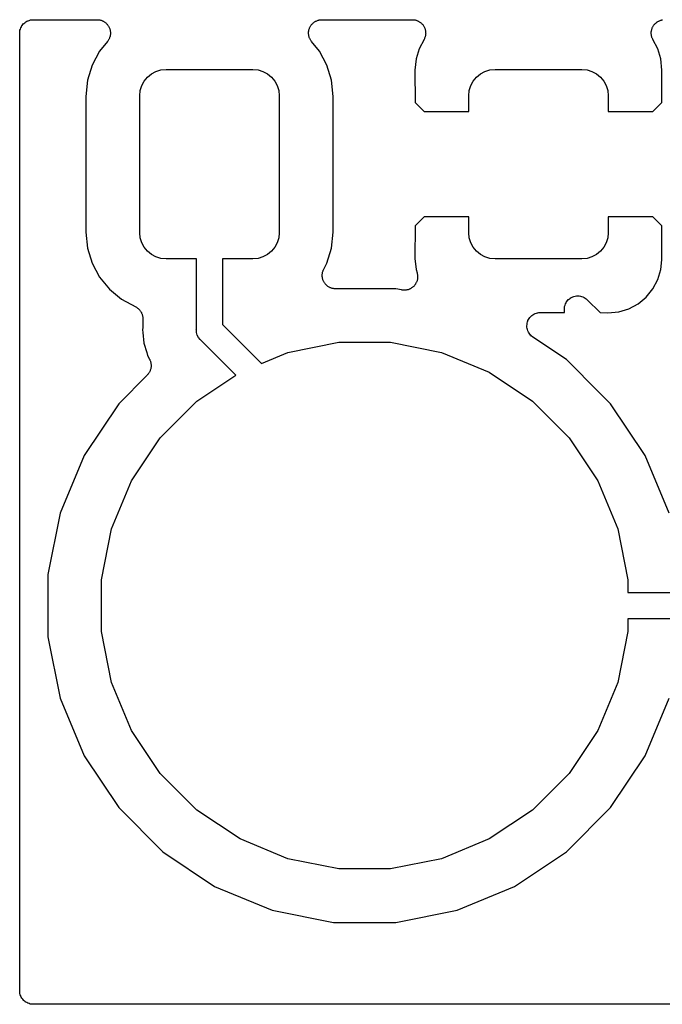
# Model space of a CAD drawing. Extents: x 4.991 to 5.819, y -3.299 to -2.931.
# Tile 1 of 3: x 4.991 to 5.231, y -3.299 to -2.931. Entities that reach past the tile are written whole.
import ezdxf

# ---------------------------------------------------------------- set-up
doc = ezdxf.new("R2010")
doc.units = 0
doc.header["$MEASUREMENT"] = 0
doc.layers.add('BLACK', color=7, linetype='CONTINUOUS')

msp = doc.modelspace()

# ---------------------------------------------------------------- linework, layer by layer
at = {"layer": 'BLACK', "linetype": 'CONTINUOUS'}
for p, q in [((4.99161, -2.9336), (4.99184, -2.93319)), ((4.99184, -2.93319), (4.99185, -2.93317)), ((4.99185, -2.93317), (4.99186, -2.93316)), ((4.99186, -2.93316), (4.99216, -2.9328)), ((4.99216, -2.9328), (4.99246, -2.93244)), ((4.99246, -2.93244), (4.99247, -2.93243)), ((4.99247, -2.93243), (4.99249, -2.93241)), ((4.99249, -2.93241), (4.99285, -2.93212)), ((4.99285, -2.93212), (4.99322, -2.93182)), ((4.99322, -2.93182), (4.99323, -2.93181)), ((4.99323, -2.93181), (4.99325, -2.9318)), ((4.99325, -2.9318), (4.99366, -2.93158)), ((4.99366, -2.93158), (4.99408, -2.93136)), ((4.99408, -2.93136), (4.9941, -2.93136)), ((4.9941, -2.93136), (4.99411, -2.93135)), ((4.99411, -2.93135), (4.99456, -2.93122)), ((4.99456, -2.93122), (4.99501, -2.93108)), ((4.99501, -2.93108), (4.99503, -2.93108)), ((4.99503, -2.93108), (4.99505, -2.93107)), ((4.99505, -2.93107), (4.99552, -2.93103)), ((4.99552, -2.93103), (4.99598, -2.93098)), ((4.99598, -2.93098), (5.01994, -2.93098)), ((5.01994, -2.93098), (5.02001, -2.93098)), ((5.02001, -2.93098), (5.02024, -2.93101)), ((5.02024, -2.93101), (5.02048, -2.93101)), ((5.02048, -2.93101), (5.02073, -2.93107)), ((5.02073, -2.93107), (5.02098, -2.93109)), ((5.02098, -2.93109), (5.0212, -2.93116)), ((5.0212, -2.93116), (5.02143, -2.93121)), ((5.02143, -2.93121), (5.02167, -2.93131)), ((5.02167, -2.93131), (5.02191, -2.93139)), ((5.02191, -2.93139), (5.02212, -2.9315)), ((5.02212, -2.9315), (5.02233, -2.93159)), ((5.02233, -2.93159), (5.02254, -2.93174)), ((5.02254, -2.93174), (5.02277, -2.93186)), ((5.02277, -2.93186), (5.02295, -2.93201)), ((5.02295, -2.93201), (5.02314, -2.93214)), ((5.02314, -2.93214), (5.02332, -2.93232)), ((5.02332, -2.93232), (5.02351, -2.93249)), ((5.02351, -2.93249), (5.02366, -2.93267)), ((5.02366, -2.93267), (5.02382, -2.93284)), ((5.02382, -2.93284), (5.02396, -2.93305)), ((5.02396, -2.93305), (5.02412, -2.93325)), ((5.02412, -2.93325), (5.02423, -2.93345)), ((5.09974, -2.93339), (5.09985, -2.93319)), ((5.09985, -2.93319), (5.10001, -2.93299)), ((5.10001, -2.93299), (5.10016, -2.93278)), ((5.10016, -2.93278), (5.10032, -2.93262)), ((5.10032, -2.93262), (5.10047, -2.93244)), ((5.10047, -2.93244), (5.10067, -2.93228)), ((5.10067, -2.93228), (5.10085, -2.9321)), ((5.10085, -2.9321), (5.10105, -2.93197)), ((5.10105, -2.93197), (5.10123, -2.93182)), ((5.10123, -2.93182), (5.10145, -2.9317)), ((5.10145, -2.9317), (5.10167, -2.93156)), ((5.10167, -2.93156), (5.10188, -2.93147)), ((5.10188, -2.93147), (5.10209, -2.93136)), ((5.10209, -2.93136), (5.10233, -2.93129)), ((5.10233, -2.93129), (5.10257, -2.93119)), ((5.10257, -2.93119), (5.1028, -2.93115)), ((5.1028, -2.93115), (5.10303, -2.93108)), ((5.10303, -2.93108), (5.10328, -2.93105)), ((5.10328, -2.93105), (5.10353, -2.93101)), ((5.10353, -2.93101), (5.10376, -2.93101)), ((5.10376, -2.93101), (5.104, -2.93098)), ((5.104, -2.93098), (5.13783, -2.93098)), ((5.13783, -2.93098), (5.1379, -2.93098)), ((5.1379, -2.93098), (5.13813, -2.93101)), ((5.13813, -2.93101), (5.13836, -2.93101)), ((5.13836, -2.93101), (5.13861, -2.93106)), ((5.13861, -2.93106), (5.13887, -2.93109)), ((5.13887, -2.93109), (5.13909, -2.93116)), ((5.13909, -2.93116), (5.13932, -2.93121)), ((5.13932, -2.93121), (5.13956, -2.93131)), ((5.13956, -2.93131), (5.1398, -2.93139)), ((5.1398, -2.93139), (5.14, -2.9315)), ((5.14, -2.9315), (5.14022, -2.93159)), ((5.14022, -2.93159), (5.14043, -2.93174)), ((5.14043, -2.93174), (5.14066, -2.93186)), ((5.14066, -2.93186), (5.14083, -2.93201)), ((5.14083, -2.93201), (5.14103, -2.93214)), ((5.14103, -2.93214), (5.14121, -2.93232)), ((5.14121, -2.93232), (5.1414, -2.93249)), ((5.1414, -2.93249), (5.14155, -2.93267)), ((5.14155, -2.93267), (5.14171, -2.93283)), ((5.14171, -2.93283), (5.14185, -2.93305)), ((5.14185, -2.93305), (5.14201, -2.93325)), ((5.14201, -2.93325), (5.14212, -2.93345)), ((5.22791, -2.93339), (5.22802, -2.93319)), ((5.22802, -2.93319), (5.22819, -2.93299)), ((5.22819, -2.93299), (5.22833, -2.93278)), ((5.22833, -2.93278), (5.2285, -2.93262)), ((5.2285, -2.93262), (5.22865, -2.93244)), ((5.22865, -2.93244), (5.22885, -2.93227)), ((5.22885, -2.93227), (5.22903, -2.93209)), ((5.22903, -2.93209), (5.22922, -2.93197)), ((5.22922, -2.93197), (5.2294, -2.93182)), ((5.2294, -2.93182), (5.22963, -2.9317)), ((5.22963, -2.9317), (5.22984, -2.93156)), ((5.22984, -2.93156), (5.23006, -2.93147)), ((5.23006, -2.93147), (5.23026, -2.93136)), ((5.23026, -2.93136), (5.23051, -2.93129)), ((5.23051, -2.93129), (5.23075, -2.93119)), ((5.23075, -2.93119), (5.23098, -2.93115)), ((5.23098, -2.93115), (5.2312, -2.93108)), ((5.2312, -2.93108), (5.23145, -2.93105)), ((4.99098, -2.93591), (4.99104, -2.93545)), ((4.99098, -2.93595), (4.99098, -2.93591)), ((4.99098, -2.93598), (4.99098, -2.93595)), ((4.99098, -2.93595), (4.99098, -2.93595)), ((4.99098, -2.93595), (4.99098, -2.93595)), ((4.99098, -3.29402), (4.99098, -2.93598)), ((4.99104, -2.93545), (4.99109, -2.93498)), ((4.99109, -2.93494), (4.99124, -2.9345)), ((4.99109, -2.93496), (4.99109, -2.93494)), ((4.99109, -2.93498), (4.99109, -2.93496)), ((4.99124, -2.9345), (4.99137, -2.93405)), ((4.99137, -2.93405), (4.99138, -2.93403)), ((4.99138, -2.93403), (4.99139, -2.93401)), ((4.99139, -2.93401), (4.99161, -2.9336)), ((5.02423, -2.93345), (5.02436, -2.93365)), ((5.02436, -2.93365), (5.02446, -2.93389)), ((5.02446, -2.93389), (5.02458, -2.93411)), ((5.02458, -2.93411), (5.02464, -2.93434)), ((5.02464, -2.93434), (5.02473, -2.93455)), ((5.02473, -2.93455), (5.02478, -2.9348)), ((5.02478, -2.9348), (5.02485, -2.93505)), ((5.02486, -2.93674), (5.02484, -2.93699)), ((5.02485, -2.93505), (5.02487, -2.93528)), ((5.02492, -2.93649), (5.02486, -2.93674)), ((5.02487, -2.93528), (5.02492, -2.93551)), ((5.02492, -2.93551), (5.02492, -2.93577)), ((5.02492, -2.93577), (5.02494, -2.93602)), ((5.02494, -2.93602), (5.02492, -2.93625)), ((5.02492, -2.93625), (5.02492, -2.93649)), ((5.099, -2.93595), (5.09902, -2.9357)), ((5.09902, -2.93618), (5.099, -2.93595)), ((5.09902, -2.9357), (5.09903, -2.93544)), ((5.09902, -2.93642), (5.09902, -2.93618)), ((5.09906, -2.93667), (5.09902, -2.93642)), ((5.09903, -2.93544), (5.09907, -2.93521)), ((5.09909, -2.93692), (5.09906, -2.93667)), ((5.09907, -2.93521), (5.0991, -2.93498)), ((5.09915, -2.93715), (5.09909, -2.93692)), ((5.0991, -2.93498), (5.09917, -2.93474)), ((5.09917, -2.93474), (5.09923, -2.93449)), ((5.09923, -2.93449), (5.09932, -2.93427)), ((5.09932, -2.93427), (5.09939, -2.93405)), ((5.09939, -2.93405), (5.09951, -2.93382)), ((5.09951, -2.93382), (5.09961, -2.93359)), ((5.09961, -2.93359), (5.09974, -2.93339)), ((5.14212, -2.93345), (5.14225, -2.93365)), ((5.14225, -2.93365), (5.14235, -2.93388)), ((5.14235, -2.93388), (5.14247, -2.93411)), ((5.14247, -2.93411), (5.14253, -2.93433)), ((5.14253, -2.93433), (5.14262, -2.93455)), ((5.14262, -2.93455), (5.14267, -2.9348)), ((5.14267, -2.9348), (5.14274, -2.93505)), ((5.14275, -2.93673), (5.14273, -2.93699)), ((5.14274, -2.93505), (5.14276, -2.93528)), ((5.14281, -2.93648), (5.14275, -2.93673)), ((5.14276, -2.93528), (5.14281, -2.93551)), ((5.14281, -2.93551), (5.14281, -2.93576)), ((5.14281, -2.93576), (5.14283, -2.93602)), ((5.14283, -2.93602), (5.14281, -2.93625)), ((5.14281, -2.93625), (5.14281, -2.93648)), ((5.22717, -2.93595), (5.2272, -2.93569)), ((5.22719, -2.93618), (5.22717, -2.93595)), ((5.22719, -2.93641), (5.22719, -2.93618)), ((5.22724, -2.93667), (5.22719, -2.93641)), ((5.2272, -2.93544), (5.22725, -2.93521)), ((5.2272, -2.93569), (5.2272, -2.93544)), ((5.22726, -2.93692), (5.22724, -2.93667)), ((5.22725, -2.93521), (5.22727, -2.93498)), ((5.22732, -2.93714), (5.22726, -2.93692)), ((5.22727, -2.93498), (5.22735, -2.93473)), ((5.22735, -2.93473), (5.2274, -2.93448)), ((5.2274, -2.93448), (5.22749, -2.93427)), ((5.22749, -2.93427), (5.22756, -2.93405)), ((5.22756, -2.93405), (5.22768, -2.93382)), ((5.22768, -2.93382), (5.22778, -2.93359)), ((5.22778, -2.93359), (5.22791, -2.93339)), ((5.02381, -2.93916), (5.02083, -2.94278)), ((5.02394, -2.93896), (5.02381, -2.93916)), ((5.02409, -2.93878), (5.02394, -2.93896)), ((5.02421, -2.93856), (5.02409, -2.93878)), ((5.02435, -2.93835), (5.02421, -2.93856)), ((5.02444, -2.93813), (5.02435, -2.93835)), ((5.02455, -2.93792), (5.02444, -2.93813)), ((5.02463, -2.93768), (5.02455, -2.93792)), ((5.02472, -2.93744), (5.02463, -2.93768)), ((5.02477, -2.93721), (5.02472, -2.93744)), ((5.02484, -2.93699), (5.02477, -2.93721)), ((5.09919, -2.93738), (5.09915, -2.93715)), ((5.09929, -2.93761), (5.09919, -2.93738)), ((5.09936, -2.93786), (5.09929, -2.93761)), ((5.09947, -2.93807), (5.09936, -2.93786)), ((5.09956, -2.93828), (5.09947, -2.93807)), ((5.09969, -2.9385), (5.09956, -2.93828)), ((5.09981, -2.93872), (5.09969, -2.9385)), ((5.09996, -2.9389), (5.09981, -2.93872)), ((5.10009, -2.9391), (5.09996, -2.9389)), ((5.10013, -2.93916), (5.10009, -2.9391)), ((5.1031, -2.94278), (5.10013, -2.93916)), ((5.14224, -2.93834), (5.14035, -2.94188)), ((5.14233, -2.93813), (5.14224, -2.93834)), ((5.14244, -2.93792), (5.14233, -2.93813)), ((5.14252, -2.93768), (5.14244, -2.93792)), ((5.14261, -2.93744), (5.14252, -2.93768)), ((5.14266, -2.93721), (5.14261, -2.93744)), ((5.14273, -2.93699), (5.14266, -2.93721)), ((5.22737, -2.93737), (5.22732, -2.93714)), ((5.22746, -2.93761), (5.22737, -2.93737)), ((5.22753, -2.93786), (5.22746, -2.93761)), ((5.22764, -2.93806), (5.22753, -2.93786)), ((5.22773, -2.93828), (5.22764, -2.93806)), ((5.22776, -2.93834), (5.22773, -2.93828)), ((5.22965, -2.94188), (5.22776, -2.93834)), ((5.02083, -2.94278), (5.01807, -2.94795)), ((5.10587, -2.94795), (5.1031, -2.94278)), ((5.14035, -2.94188), (5.13921, -2.94565)), ((5.23079, -2.94565), (5.22965, -2.94188)), ((5.01807, -2.94795), (5.01636, -2.95357)), ((5.10757, -2.95357), (5.10587, -2.94795)), ((5.13921, -2.94565), (5.1388, -2.94979)), ((5.2312, -2.94979), (5.23079, -2.94565)), ((5.03877, -2.95245), (5.04026, -2.95123)), ((5.04026, -2.95123), (5.04196, -2.95032)), ((5.04196, -2.95032), (5.04381, -2.94976)), ((5.04381, -2.94976), (5.04573, -2.94957)), ((5.04573, -2.94957), (5.07821, -2.94957)), ((5.07821, -2.94957), (5.08013, -2.94976)), ((5.08013, -2.94976), (5.08198, -2.95032)), ((5.08198, -2.95032), (5.08368, -2.95123)), ((5.08368, -2.95123), (5.08517, -2.95245)), ((5.1388, -2.94979), (5.1389, -2.96198)), ((5.1618, -2.95245), (5.16329, -2.95123)), ((5.16329, -2.95123), (5.16499, -2.95032)), ((5.16499, -2.95032), (5.16684, -2.94976)), ((5.16684, -2.94976), (5.16876, -2.94957)), ((5.16876, -2.94957), (5.20124, -2.94957)), ((5.20124, -2.94957), (5.20316, -2.94976)), ((5.20316, -2.94976), (5.20501, -2.95032)), ((5.20501, -2.95032), (5.20671, -2.95123)), ((5.20671, -2.95123), (5.2082, -2.95245)), ((5.2311, -2.96198), (5.2312, -2.94979)), ((5.01636, -2.95357), (5.01576, -2.95965)), ((5.03664, -2.95564), (5.03754, -2.95394)), ((5.03754, -2.95394), (5.03877, -2.95245)), ((5.08517, -2.95245), (5.08639, -2.95394)), ((5.08639, -2.95394), (5.0873, -2.95564)), ((5.10817, -2.95965), (5.10757, -2.95357)), ((5.15967, -2.95564), (5.16058, -2.95394)), ((5.16058, -2.95394), (5.1618, -2.95245)), ((5.2082, -2.95245), (5.20942, -2.95394)), ((5.20942, -2.95394), (5.21033, -2.95564)), ((5.03589, -2.95941), (5.03607, -2.95749)), ((5.03607, -2.95749), (5.03664, -2.95564)), ((5.0873, -2.95564), (5.08786, -2.95749)), ((5.08786, -2.95749), (5.08805, -2.95941)), ((5.15892, -2.95941), (5.15911, -2.95749)), ((5.15911, -2.95749), (5.15967, -2.95564)), ((5.21033, -2.95564), (5.21089, -2.95749)), ((5.21089, -2.95749), (5.21108, -2.95941)), ((5.01576, -2.95965), (5.01576, -3.01035)), ((5.03589, -3.01059), (5.03589, -2.95941)), ((5.08805, -2.95941), (5.08805, -3.01059)), ((5.10817, -3.01035), (5.10817, -2.95965)), ((5.1389, -2.96198), (5.14224, -2.96531)), ((5.15892, -2.96531), (5.15892, -2.95941)), ((5.21108, -2.95941), (5.21108, -2.96531)), ((5.22776, -2.96531), (5.2311, -2.96198)), ((5.14224, -2.96531), (5.15892, -2.96531)), ((5.21108, -2.96531), (5.22776, -2.96531)), ((5.14224, -3.00469), (5.1389, -3.00802)), ((5.15892, -3.00469), (5.14224, -3.00469)), ((5.15892, -3.01059), (5.15892, -3.00469)), ((5.22776, -3.00469), (5.21108, -3.00469)), ((5.21108, -3.00469), (5.21108, -3.01059)), ((5.2311, -3.00802), (5.22776, -3.00469)), ((5.01576, -3.01035), (5.01636, -3.01643)), ((5.10757, -3.01643), (5.10817, -3.01035)), ((5.1389, -3.00802), (5.1388, -3.02021)), ((5.2312, -3.02021), (5.2311, -3.00802)), ((5.03607, -3.01251), (5.03589, -3.01059)), ((5.03664, -3.01436), (5.03607, -3.01251)), ((5.08786, -3.01251), (5.0873, -3.01436)), ((5.08805, -3.01059), (5.08786, -3.01251)), ((5.15911, -3.01251), (5.15892, -3.01059)), ((5.15967, -3.01436), (5.15911, -3.01251)), ((5.21089, -3.01251), (5.21033, -3.01436)), ((5.21108, -3.01059), (5.21089, -3.01251)), ((5.01636, -3.01643), (5.01807, -3.02205)), ((5.03754, -3.01606), (5.03664, -3.01436)), ((5.03877, -3.01755), (5.03754, -3.01606)), ((5.04026, -3.01877), (5.03877, -3.01755)), ((5.08517, -3.01755), (5.08368, -3.01877)), ((5.08639, -3.01606), (5.08517, -3.01755)), ((5.0873, -3.01436), (5.08639, -3.01606)), ((5.10587, -3.02205), (5.10757, -3.01643)), ((5.16058, -3.01606), (5.15967, -3.01436)), ((5.1618, -3.01755), (5.16058, -3.01606)), ((5.16329, -3.01877), (5.1618, -3.01755)), ((5.2082, -3.01755), (5.20671, -3.01877)), ((5.20942, -3.01606), (5.2082, -3.01755)), ((5.21033, -3.01436), (5.20942, -3.01606)), ((5.04196, -3.01968), (5.04026, -3.01877)), ((5.04381, -3.02024), (5.04196, -3.01968)), ((5.04573, -3.02043), (5.04381, -3.02024)), ((5.05705, -3.02043), (5.04573, -3.02043)), ((5.05705, -3.04673), (5.05705, -3.02043)), ((5.07821, -3.02043), (5.06689, -3.02043)), ((5.06689, -3.02043), (5.06689, -3.04493)), ((5.08013, -3.02024), (5.07821, -3.02043)), ((5.08198, -3.01968), (5.08013, -3.02024)), ((5.08368, -3.01877), (5.08198, -3.01968)), ((5.1388, -3.02021), (5.13921, -3.02435)), ((5.16499, -3.01968), (5.16329, -3.01877)), ((5.16684, -3.02024), (5.16499, -3.01968)), ((5.16876, -3.02043), (5.16684, -3.02024)), ((5.20124, -3.02043), (5.16876, -3.02043)), ((5.20316, -3.02024), (5.20124, -3.02043)), ((5.20501, -3.01968), (5.20316, -3.02024)), ((5.20671, -3.01877), (5.20501, -3.01968)), ((5.23079, -3.02435), (5.23115, -3.02077)), ((5.23115, -3.02076), (5.2312, -3.02021)), ((5.23115, -3.02077), (5.23115, -3.02076)), ((5.01807, -3.02205), (5.02083, -3.02722)), ((5.10429, -3.02535), (5.10434, -3.02512)), ((5.10434, -3.02512), (5.10443, -3.02488)), ((5.10443, -3.02488), (5.10451, -3.02464)), ((5.10451, -3.02464), (5.10462, -3.02443)), ((5.10462, -3.02443), (5.10471, -3.02422)), ((5.10471, -3.02422), (5.10587, -3.02205)), ((5.13921, -3.02435), (5.1396, -3.02565)), ((5.22965, -3.02812), (5.23079, -3.02435)), ((5.02083, -3.02722), (5.02456, -3.03176)), ((5.10412, -3.02654), (5.10414, -3.02631)), ((5.10414, -3.0268), (5.10412, -3.02654)), ((5.10414, -3.02608), (5.10419, -3.02582)), ((5.10414, -3.02631), (5.10414, -3.02608)), ((5.10414, -3.02705), (5.10414, -3.0268)), ((5.10419, -3.02728), (5.10414, -3.02705)), ((5.10419, -3.02582), (5.10422, -3.02557)), ((5.10421, -3.02751), (5.10419, -3.02728)), ((5.10428, -3.02776), (5.10421, -3.02751)), ((5.10422, -3.02557), (5.10429, -3.02535)), ((5.10433, -3.02801), (5.10428, -3.02776)), ((5.10442, -3.02822), (5.10433, -3.02801)), ((5.10448, -3.02845), (5.10442, -3.02822)), ((5.1046, -3.02868), (5.10448, -3.02845)), ((5.1047, -3.02891), (5.1046, -3.02868)), ((5.10483, -3.02911), (5.1047, -3.02891)), ((5.13949, -3.02882), (5.13942, -3.02905)), ((5.13958, -3.02861), (5.13949, -3.02882)), ((5.13964, -3.02836), (5.13958, -3.02861)), ((5.1396, -3.02565), (5.13962, -3.02572)), ((5.13962, -3.02572), (5.13966, -3.02595)), ((5.13971, -3.02811), (5.13964, -3.02836)), ((5.13966, -3.02595), (5.13973, -3.02617)), ((5.13974, -3.02788), (5.13971, -3.02811)), ((5.13973, -3.02617), (5.13975, -3.02643)), ((5.13979, -3.02765), (5.13974, -3.02788)), ((5.13975, -3.02643), (5.1398, -3.02668)), ((5.1398, -3.02668), (5.13979, -3.02691)), ((5.13979, -3.02691), (5.13982, -3.02714)), ((5.13982, -3.02714), (5.13979, -3.0274)), ((5.13979, -3.0274), (5.13979, -3.02765)), ((5.22779, -3.0316), (5.22965, -3.02812)), ((5.02456, -3.03176), (5.02909, -3.03548)), ((5.10493, -3.02931), (5.10483, -3.02911)), ((5.1051, -3.02951), (5.10493, -3.02931)), ((5.10524, -3.02973), (5.1051, -3.02951)), ((5.1054, -3.02989), (5.10524, -3.02973)), ((5.10555, -3.03007), (5.1054, -3.02989)), ((5.10574, -3.03024), (5.10555, -3.03007)), ((5.10592, -3.03042), (5.10574, -3.03024)), ((5.10612, -3.03055), (5.10592, -3.03042)), ((5.10629, -3.0307), (5.10612, -3.03055)), ((5.10652, -3.03082), (5.10629, -3.0307)), ((5.10673, -3.03097), (5.10652, -3.03082)), ((5.10695, -3.03106), (5.10673, -3.03097)), ((5.10715, -3.03117), (5.10695, -3.03106)), ((5.10739, -3.03125), (5.10715, -3.03117)), ((5.10763, -3.03135), (5.10739, -3.03125)), ((5.10786, -3.0314), (5.10763, -3.03135)), ((5.10808, -3.03147), (5.10786, -3.0314)), ((5.10833, -3.03149), (5.10808, -3.03147)), ((5.10859, -3.03155), (5.10833, -3.03149)), ((5.10882, -3.03155), (5.10859, -3.03155)), ((5.10905, -3.03157), (5.10882, -3.03155)), ((5.10912, -3.03157), (5.10905, -3.03157)), ((5.13166, -3.03157), (5.10912, -3.03157)), ((5.13384, -3.03201), (5.13166, -3.03157)), ((5.13407, -3.03203), (5.13384, -3.03201)), ((5.1343, -3.03208), (5.13407, -3.03203)), ((5.13456, -3.03208), (5.1343, -3.03208)), ((5.13481, -3.0321), (5.13456, -3.03208)), ((5.13504, -3.03208), (5.13481, -3.0321)), ((5.13528, -3.03208), (5.13504, -3.03208)), ((5.13553, -3.03203), (5.13528, -3.03208)), ((5.13578, -3.03201), (5.13553, -3.03203)), ((5.13601, -3.03194), (5.13578, -3.03201)), ((5.13623, -3.0319), (5.13601, -3.03194)), ((5.13647, -3.0318), (5.13623, -3.0319)), ((5.13672, -3.03173), (5.13647, -3.0318)), ((5.13692, -3.03162), (5.13672, -3.03173)), ((5.13714, -3.03153), (5.13692, -3.03162)), ((5.13735, -3.03139), (5.13714, -3.03153)), ((5.13758, -3.03127), (5.13735, -3.03139)), ((5.13776, -3.03112), (5.13758, -3.03127)), ((5.13795, -3.031), (5.13776, -3.03112)), ((5.13814, -3.03082), (5.13795, -3.031)), ((5.13834, -3.03065), (5.13814, -3.03082)), ((5.13848, -3.03048), (5.13834, -3.03065)), ((5.13865, -3.03031), (5.13848, -3.03048)), ((5.1388, -3.0301), (5.13865, -3.03031)), ((5.13896, -3.0299), (5.1388, -3.0301)), ((5.13907, -3.0297), (5.13896, -3.0299)), ((5.1392, -3.02951), (5.13907, -3.0297)), ((5.1393, -3.02927), (5.1392, -3.02951)), ((5.13942, -3.02905), (5.1393, -3.02927)), ((5.22529, -3.03464), (5.22779, -3.0316)), ((5.02909, -3.03548), (5.0344, -3.03832)), ((5.19556, -3.03636), (5.19587, -3.03599)), ((5.19587, -3.03599), (5.19617, -3.03562)), ((5.19617, -3.03562), (5.19618, -3.03562)), ((5.19618, -3.03562), (5.19619, -3.03561)), ((5.19619, -3.03561), (5.19656, -3.03531)), ((5.19656, -3.03531), (5.19693, -3.03501)), ((5.19693, -3.03501), (5.19694, -3.035)), ((5.19694, -3.035), (5.19695, -3.035)), ((5.19695, -3.035), (5.19737, -3.03478)), ((5.19737, -3.03478), (5.1978, -3.03455)), ((5.1978, -3.03455), (5.1978, -3.03455)), ((5.1978, -3.03455), (5.19781, -3.03455)), ((5.19781, -3.03455), (5.19827, -3.03441)), ((5.19827, -3.03441), (5.19873, -3.03428)), ((5.19873, -3.03428), (5.19874, -3.03427)), ((5.19874, -3.03427), (5.19875, -3.03427)), ((5.19875, -3.03427), (5.19923, -3.03423)), ((5.19923, -3.03423), (5.1997, -3.03418)), ((5.1997, -3.03418), (5.19971, -3.03418)), ((5.19971, -3.03418), (5.19972, -3.03418)), ((5.19972, -3.03418), (5.2002, -3.03423)), ((5.2002, -3.03423), (5.20067, -3.03428)), ((5.20067, -3.03428), (5.20068, -3.03428)), ((5.20068, -3.03428), (5.20069, -3.03429)), ((5.20069, -3.03429), (5.20115, -3.03443)), ((5.20115, -3.03443), (5.20161, -3.03457)), ((5.20161, -3.03457), (5.20161, -3.03457)), ((5.20161, -3.03457), (5.20162, -3.03457)), ((5.20162, -3.03457), (5.20205, -3.0348)), ((5.20205, -3.0348), (5.20247, -3.03503)), ((5.20247, -3.03503), (5.20247, -3.03503)), ((5.20247, -3.03503), (5.20248, -3.03504)), ((5.20248, -3.03504), (5.20285, -3.03534)), ((5.20285, -3.03534), (5.20322, -3.03565)), ((5.20322, -3.03565), (5.20805, -3.04048)), ((5.22225, -3.03714), (5.22529, -3.03464)), ((5.0344, -3.03832), (5.03447, -3.03836)), ((5.03447, -3.03836), (5.03465, -3.03848)), ((5.03465, -3.03848), (5.03484, -3.03859)), ((5.03484, -3.03859), (5.03505, -3.03876)), ((5.03505, -3.03876), (5.03527, -3.03891)), ((5.03527, -3.03891), (5.03542, -3.03907)), ((5.03542, -3.03907), (5.0356, -3.03921)), ((5.0356, -3.03921), (5.03576, -3.03942)), ((5.03576, -3.03942), (5.03595, -3.03961)), ((5.03595, -3.03961), (5.03607, -3.03979)), ((5.03607, -3.03979), (5.03621, -3.03996)), ((5.03621, -3.03996), (5.03634, -3.0402)), ((5.19469, -3.03911), (5.19474, -3.03863)), ((5.19469, -3.03913), (5.19469, -3.03911)), ((5.19469, -3.03918), (5.19469, -3.03913)), ((5.19469, -3.03913), (5.19469, -3.03913)), ((5.19469, -3.03913), (5.19469, -3.03913)), ((5.19469, -3.04043), (5.19469, -3.03918)), ((5.19474, -3.03863), (5.19479, -3.03816)), ((5.19479, -3.03814), (5.19494, -3.03768)), ((5.19479, -3.03815), (5.19479, -3.03814)), ((5.19479, -3.03816), (5.19479, -3.03815)), ((5.19494, -3.03768), (5.19508, -3.03723)), ((5.19508, -3.03723), (5.19509, -3.03722)), ((5.19509, -3.03721), (5.19532, -3.03679)), ((5.19509, -3.03722), (5.19509, -3.03721)), ((5.19532, -3.03679), (5.19555, -3.03637)), ((5.19555, -3.03637), (5.19556, -3.03637)), ((5.19556, -3.03637), (5.19556, -3.03636)), ((5.215, -3.04014), (5.21877, -3.039)), ((5.21877, -3.039), (5.22225, -3.03714)), ((5.03634, -3.0402), (5.03648, -3.04042)), ((5.03648, -3.04042), (5.03657, -3.04063)), ((5.03657, -3.04063), (5.03667, -3.04083)), ((5.03667, -3.04083), (5.03675, -3.04108)), ((5.03675, -3.04108), (5.03685, -3.04133)), ((5.03685, -3.04133), (5.03689, -3.04155)), ((5.03689, -3.04155), (5.03695, -3.04176)), ((5.03695, -3.04176), (5.03698, -3.04203)), ((5.03698, -3.04203), (5.03703, -3.04229)), ((5.03703, -3.04229), (5.03703, -3.04251)), ((5.03703, -3.04251), (5.03705, -3.04273)), ((5.03705, -3.04273), (5.03705, -3.0455)), ((5.18091, -3.04397), (5.18105, -3.0435)), ((5.18105, -3.0435), (5.18106, -3.04349)), ((5.18106, -3.04348), (5.18129, -3.04307)), ((5.18106, -3.04349), (5.18106, -3.04348)), ((5.18129, -3.04307), (5.18152, -3.04264)), ((5.18152, -3.04264), (5.18152, -3.04263)), ((5.18152, -3.04263), (5.18153, -3.04263)), ((5.18153, -3.04263), (5.18183, -3.04226)), ((5.18183, -3.04226), (5.18214, -3.04189)), ((5.18214, -3.04189), (5.18215, -3.04188)), ((5.18215, -3.04188), (5.18252, -3.04158)), ((5.18215, -3.04188), (5.18215, -3.04188)), ((5.18252, -3.04158), (5.1829, -3.04127)), ((5.1829, -3.04127), (5.18291, -3.04126)), ((5.1829, -3.04127), (5.1829, -3.04127)), ((5.18291, -3.04126), (5.18333, -3.04104)), ((5.18333, -3.04104), (5.18376, -3.04081)), ((5.18376, -3.04081), (5.18376, -3.04081)), ((5.18376, -3.04081), (5.18377, -3.04081)), ((5.18377, -3.04081), (5.18423, -3.04067)), ((5.18423, -3.04067), (5.18469, -3.04053)), ((5.18469, -3.04053), (5.1847, -3.04053)), ((5.1847, -3.04053), (5.18471, -3.04053)), ((5.18471, -3.04053), (5.18519, -3.04048)), ((5.18519, -3.04048), (5.18566, -3.04043)), ((5.18566, -3.04043), (5.19469, -3.04043)), ((5.20805, -3.04048), (5.2109, -3.04055)), ((5.2109, -3.04055), (5.215, -3.04014)), ((5.03702, -3.04599), (5.03693, -3.04697)), ((5.03693, -3.04697), (5.03702, -3.04795)), ((5.03705, -3.04557), (5.03702, -3.04578)), ((5.03702, -3.04578), (5.03702, -3.04599)), ((5.03705, -3.0455), (5.03705, -3.04557)), ((5.05702, -3.04697), (5.05705, -3.04673)), ((5.05705, -3.04721), (5.05702, -3.04697)), ((5.05712, -3.04793), (5.05705, -3.04721)), ((5.05705, -3.04721), (5.05705, -3.04721)), ((5.06689, -3.04493), (5.08141, -3.05945)), ((5.18066, -3.04539), (5.18072, -3.04491)), ((5.18066, -3.0454), (5.18066, -3.04539)), ((5.18066, -3.04539), (5.18066, -3.04539)), ((5.18071, -3.04588), (5.18066, -3.0454)), ((5.18075, -3.04636), (5.18071, -3.04588)), ((5.18072, -3.04491), (5.18077, -3.04443)), ((5.18075, -3.04637), (5.18075, -3.04636)), ((5.18075, -3.04636), (5.18075, -3.04636)), ((5.18089, -3.04683), (5.18075, -3.04637)), ((5.18077, -3.04441), (5.18091, -3.04397)), ((5.18077, -3.04442), (5.18077, -3.04441)), ((5.18077, -3.04443), (5.18077, -3.04442)), ((5.18102, -3.04729), (5.18089, -3.04683)), ((5.18103, -3.0473), (5.18102, -3.04729)), ((5.18103, -3.04731), (5.18103, -3.0473)), ((5.18125, -3.04774), (5.18103, -3.04731)), ((5.03702, -3.04795), (5.03702, -3.04795)), ((5.03702, -3.04795), (5.03741, -3.05185)), ((5.0574, -3.04886), (5.05712, -3.04793)), ((5.05786, -3.04972), (5.0574, -3.04886)), ((5.05847, -3.05047), (5.05786, -3.04972)), ((5.05866, -3.05062), (5.05847, -3.05047)), ((5.07184, -3.0638), (5.05866, -3.05062)), ((5.18147, -3.04816), (5.18125, -3.04774)), ((5.18148, -3.04817), (5.18147, -3.04816)), ((5.18178, -3.04854), (5.18148, -3.04817)), ((5.18148, -3.04817), (5.18148, -3.04817)), ((5.18208, -3.04892), (5.18178, -3.04854)), ((5.18209, -3.04893), (5.18208, -3.04892)), ((5.18245, -3.04923), (5.18209, -3.04893)), ((5.18209, -3.04893), (5.18209, -3.04893)), ((5.18283, -3.04955), (5.18245, -3.04923)), ((5.18284, -3.04956), (5.18283, -3.04955)), ((5.18289, -3.04959), (5.18284, -3.04956)), ((5.18284, -3.04956), (5.18284, -3.04956)), ((5.18284, -3.04956), (5.18284, -3.04956)), ((5.19549, -3.05801), (5.18289, -3.04959)), ((5.03741, -3.05185), (5.03849, -3.05543)), ((5.09129, -3.05536), (5.11031, -3.05157)), ((5.11031, -3.05157), (5.12969, -3.05157)), ((5.12969, -3.05157), (5.14871, -3.05536)), ((5.03849, -3.05543), (5.03849, -3.05543)), ((5.03849, -3.05543), (5.03883, -3.05655)), ((5.03883, -3.05655), (5.03957, -3.05793)), ((5.03957, -3.05793), (5.0396, -3.05799)), ((5.0396, -3.05799), (5.03969, -3.0582)), ((5.03969, -3.0582), (5.03979, -3.0584)), ((5.03979, -3.0584), (5.03987, -3.05865)), ((5.08141, -3.05945), (5.09129, -3.05536)), ((5.14871, -3.05536), (5.16662, -3.06278)), ((5.208, -3.07052), (5.19549, -3.05801)), ((5.03984, -3.062), (5.03978, -3.06221)), ((5.03993, -3.06179), (5.03984, -3.062)), ((5.03987, -3.05865), (5.03996, -3.0589)), ((5.03999, -3.06153), (5.03993, -3.06179)), ((5.03996, -3.0589), (5.04001, -3.05912)), ((5.04006, -3.06128), (5.03999, -3.06153)), ((5.04001, -3.05912), (5.04007, -3.05934)), ((5.04009, -3.06105), (5.04006, -3.06128)), ((5.04007, -3.05934), (5.04009, -3.0596)), ((5.04009, -3.0596), (5.04014, -3.05986)), ((5.04013, -3.06084), (5.04009, -3.06105)), ((5.04016, -3.06031), (5.04013, -3.06057)), ((5.04013, -3.06057), (5.04013, -3.06084)), ((5.04014, -3.05986), (5.04014, -3.06008)), ((5.04014, -3.06008), (5.04016, -3.06031)), ((5.0387, -3.06382), (5.02801, -3.07451)), ((5.03884, -3.06365), (5.0387, -3.06382)), ((5.039, -3.06349), (5.03884, -3.06365)), ((5.03915, -3.06328), (5.039, -3.06349)), ((5.03932, -3.06307), (5.03915, -3.06328)), ((5.03942, -3.06287), (5.03932, -3.06307)), ((5.03955, -3.06269), (5.03942, -3.06287)), ((5.03965, -3.06244), (5.03955, -3.06269)), ((5.03978, -3.06221), (5.03965, -3.06244)), ((5.05726, -3.07355), (5.07184, -3.0638)), ((5.16662, -3.06278), (5.18274, -3.07355)), ((5.21199, -3.07451), (5.208, -3.07052)), ((5.02801, -3.07451), (5.01505, -3.0939)), ((5.04355, -3.08726), (5.05726, -3.07355)), ((5.18274, -3.07355), (5.19645, -3.08726)), ((5.22495, -3.0939), (5.21199, -3.07451)), ((5.03278, -3.10338), (5.04355, -3.08726)), ((5.19645, -3.08726), (5.20722, -3.10338)), ((5.01505, -3.0939), (5.00613, -3.11546)), ((5.23387, -3.11546), (5.22495, -3.0939)), ((5.02536, -3.12129), (5.03278, -3.10338)), ((5.20722, -3.10338), (5.21464, -3.12129)), ((5.00613, -3.11546), (5.00157, -3.13834)), ((5.02157, -3.14031), (5.02536, -3.12129)), ((5.21464, -3.12129), (5.21843, -3.14031)), ((5.00157, -3.13834), (5.00157, -3.16166)), ((5.02157, -3.15969), (5.02157, -3.14031)), ((5.21843, -3.14031), (5.21843, -3.14508)), ((5.21843, -3.14508), (5.36286, -3.14508)), ((5.36286, -3.15492), (5.21843, -3.15492)), ((5.21843, -3.15492), (5.21843, -3.15969)), ((5.02536, -3.17871), (5.02157, -3.15969)), ((5.21843, -3.15969), (5.21464, -3.17871)), ((5.00157, -3.16166), (5.00613, -3.18454)), ((5.03278, -3.19662), (5.02536, -3.17871)), ((5.21464, -3.17871), (5.20722, -3.19662)), ((5.00613, -3.18454), (5.01505, -3.2061)), ((5.22495, -3.2061), (5.23387, -3.18454)), ((5.04355, -3.21274), (5.03278, -3.19662)), ((5.20722, -3.19662), (5.19645, -3.21274)), ((5.01505, -3.2061), (5.02801, -3.22549)), ((5.21199, -3.22549), (5.22495, -3.2061)), ((5.05726, -3.22645), (5.04355, -3.21274)), ((5.19645, -3.21274), (5.18274, -3.22645)), ((5.02801, -3.22549), (5.04451, -3.24199)), ((5.07338, -3.23722), (5.05726, -3.22645)), ((5.18274, -3.22645), (5.16662, -3.23722)), ((5.19549, -3.24199), (5.21199, -3.22549)), ((5.09129, -3.24464), (5.07338, -3.23722)), ((5.16662, -3.23722), (5.14871, -3.24464)), ((5.04451, -3.24199), (5.0639, -3.25495)), ((5.1761, -3.25495), (5.19549, -3.24199)), ((5.11031, -3.24843), (5.09129, -3.24464)), ((5.14871, -3.24464), (5.12969, -3.24843)), ((5.12969, -3.24843), (5.11031, -3.24843)), ((5.0639, -3.25495), (5.08546, -3.26387)), ((5.15454, -3.26387), (5.1761, -3.25495)), ((5.08546, -3.26387), (5.10834, -3.26843)), ((5.13166, -3.26843), (5.15454, -3.26387)), ((5.10834, -3.26843), (5.13166, -3.26843)), ((4.99103, -3.29448), (4.99098, -3.29402)), ((4.99107, -3.29495), (4.99103, -3.29448)), ((4.99108, -3.29497), (4.99107, -3.29495)), ((4.99108, -3.29499), (4.99108, -3.29497)), ((4.99122, -3.29544), (4.99108, -3.29499)), ((4.99135, -3.29589), (4.99122, -3.29544)), ((4.99136, -3.2959), (4.99135, -3.29589)), ((4.99136, -3.29592), (4.99136, -3.2959)), ((4.99158, -3.29634), (4.99136, -3.29592)), ((4.9918, -3.29675), (4.99158, -3.29634)), ((4.99181, -3.29677), (4.9918, -3.29675)), ((4.99182, -3.29678), (4.99181, -3.29677)), ((4.99212, -3.29715), (4.99182, -3.29678)), ((4.99241, -3.29751), (4.99212, -3.29715)), ((4.99243, -3.29753), (4.99241, -3.29751)), ((4.99244, -3.29754), (4.99243, -3.29753)), ((4.9928, -3.29784), (4.99244, -3.29754)), ((4.99316, -3.29814), (4.9928, -3.29784)), ((4.99317, -3.29815), (4.99316, -3.29814)), ((4.99319, -3.29816), (4.99317, -3.29815)), ((4.9936, -3.29839), (4.99319, -3.29816)), ((4.99401, -3.29861), (4.9936, -3.29839)), ((4.99403, -3.29862), (4.99401, -3.29861)), ((4.99405, -3.29863), (4.99403, -3.29862)), ((4.9945, -3.29876), (4.99405, -3.29863)), ((4.99494, -3.29891), (4.9945, -3.29876)), ((4.99496, -3.29891), (4.99494, -3.29891)), ((4.99498, -3.29891), (4.99496, -3.29891)), ((4.99545, -3.29896), (4.99498, -3.29891)), ((4.99591, -3.29902), (4.99545, -3.29896)), ((4.99595, -3.29902), (4.99591, -3.29902)), ((4.99598, -3.29902), (4.99595, -3.29902)), ((4.99595, -3.29902), (4.99595, -3.29902)), ((4.99595, -3.29902), (4.99595, -3.29902)), ((5.24646, -3.29902), (4.99598, -3.29902))]:
    msp.add_line(p, q, dxfattribs=at)

doc.saveas('drawing.dxf')
